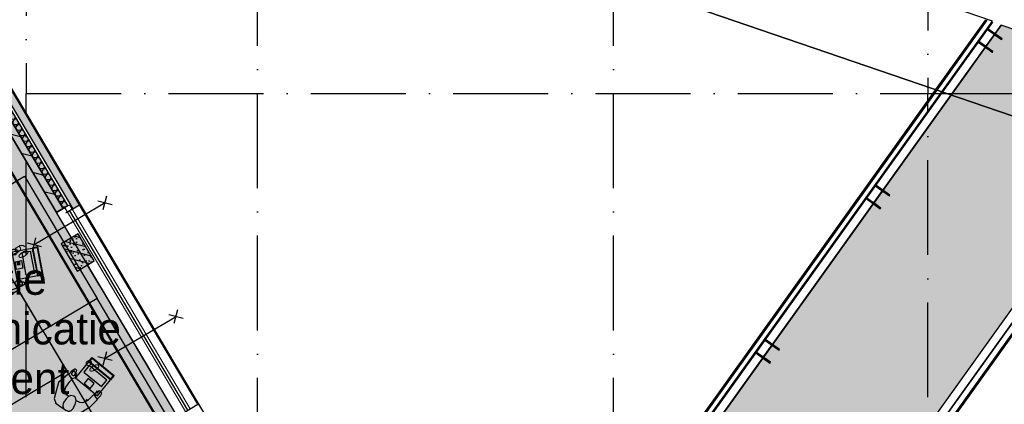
# Model space of a CAD drawing. Header units: millimetres. Extents: x 20872 to 297961, y -293704 to 213007.
# Tile 212 of 242: x 130677 to 143127, y -8856 to -3987. Entities that reach past the tile are written whole.
import ezdxf
from ezdxf.xclip import XClip

# ---------------------------------------------------------------- set-up
doc = ezdxf.new("R2010")
doc.units = ezdxf.units.MM
doc.header["$LTSCALE"] = 100
doc.header["$XCLIPFRAME"] = 2
doc.linetypes.add('ACAD_ISO10W100', pattern=[18, 12, -3, 0, -3])
doc.layers.get('Defpoints').update_dxf_attribs({"color": 181})
for name, color, linetype in [('A--L$7--_stramien', 1, 'Continuous'), ('A--L20--_bovenbouw', 3, 'Continuous'), ('A--L28--_hoofddraagkonstrukties', 8, 'Continuous'), ('A--L30--_afbouw', 7, 'Continuous'), ('A--L65--_beveiligingsinstallaties', 8, 'Continuous'), ('A--L82--leerlingensets-02', 9, 'Continuous'), ('A--T$1A-afwerking', 8, 'Continuous'), ('A--T$7--_stramien', 7, 'Continuous'), ('HATCH', 8, 'Continuous'), ('plattegrondkleuren', 7, 'Continuous'), ('teksten', 7, 'Continuous'), ('WIDE', 8, 'Continuous'), ('XREFS', 9, 'Continuous')]:
    doc.layers.add(name, color=color, linetype=linetype)
doc.styles.add('BURO standaard', font='isocp.shx')
doc.styles.add('MAAR_stempel', font='LTe50146.ttf')

# ---------------------------------------------------------------- blocks, each defined once
blk = doc.blocks.new('*U75')
at = {"layer": 'HATCH'}
h = blk.add_hatch(dxfattribs=at)
h.set_pattern_fill('ANSI32', color=256, scale=0.5, style=0)
h.set_pattern_definition([(45, (0, -105), (-3.367596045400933, 3.367596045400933), []), (45, (2.245065, -105), (-3.367596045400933, 3.367596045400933), [])])
edge = h.paths.add_edge_path()
edge.add_line((110, -210), (110, -199))
edge.add_line((110, -199), (21.5, -199))
edge.add_arc((21.5, -181), 18, 180, 270, ccw=False)
edge.add_line((3.5, -181), (3.5, -29))
edge.add_arc((21.5, -29), 18, 90, 180, ccw=False)
edge.add_line((21.5, -11), (110, -11))
edge.add_line((110, -11), (110, 0))
edge.add_line((110, 0), (-110, 0))
edge.add_line((-110, 0), (-110, -11))
edge.add_line((-110, -11), (-21.5, -11))
edge.add_arc((-21.5, -29), 18, 0, 90, ccw=False)
edge.add_line((-3.5, -29), (-3.5, -181))
edge.add_arc((-21.5, -181), 18, -90, 0, ccw=False)
edge.add_line((-21.5, -199), (-110, -199))
edge.add_line((-110, -199), (-110, -210))
edge.add_line((-110, -210), (110, -210))
at = {"color": 0, "linetype": 'ByBlock'}
blk.add_lwpolyline([(110, -210), (110, -199), (21.5, -199, -0.414213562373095), (3.5, -181), (3.5, -29, -0.414213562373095), (21.5, -11), (110, -11), (110, 0), (-110, 0), (-110, -11), (-21.5, -11, -0.414213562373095), (-3.5, -29), (-3.5, -181, -0.414213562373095), (-21.5, -199), (-110, -199), (-110, -210)], format="xyb", close=True, dxfattribs=at)
blk = doc.blocks.new('*U541')
at = {"layer": 'WIDE'}
blk.add_blockref('*U75', (0, 0), dxfattribs=at)
blk = doc.blocks.new('stramienlijnen_1')
at = {"layer": 'A--L$7--_stramien', "color": 1, "linetype": 'ACAD_ISO10W100', "lineweight": -3}
for p, q in [((130759.4837580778, 96799.99501316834), (130759.483758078, 20999.99501316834)), ((142159.4837584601, 96799.99501316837), (142159.4837584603, 20999.99501316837)), ((133684.4841593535, -0.004986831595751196), (133684.4841593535, 22799.9950131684)), ((138184.4841593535, -0.004986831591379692), (138184.4841593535, 22799.99501316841)), ((130759.483758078, 20999.99501316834), (164959.4837592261, 20999.99501316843)), ((130759.483758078, -4446.463824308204), (130759.483758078, 20999.99501316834)), ((142159.4837584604, -4446.463824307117), (142159.4837584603, 20999.99501316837))]:
    blk.add_line(p, q, dxfattribs=at)
blk = doc.blocks.new('1e verdieping bestaand leeg')
at = {"color": 1}
for p, q in [((142890.1185243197, 21933.020020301), (135865.366448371, 12107.64980967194)), ((135876.5265719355, 12088.79945610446), (142909.8687871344, 21926.26706177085)), ((142979.1050419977, 21902.59398145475), (135915.4560533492, 12023.04440558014)), ((137263.128532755, 9746.716318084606), (145369.6707877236, 21085.21795481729)), ((145438.8151097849, 21061.5763079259), (137302.1022961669, 9680.886471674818)), ((137313.2268117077, 9662.096262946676), (145458.5728390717, 21054.82079647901))]:
    blk.add_line(p, q, dxfattribs=at)
at = {"color": 9}
for p, q in [((135976.4432666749, 11920.03205740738), (143087.8400098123, 21865.41560386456)), ((137201.4620610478, 9850.875988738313), (145261.0746345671, 21122.34886926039))]:
    blk.add_line(p, q, dxfattribs=at)
at = {"layer": 'A--T$1A-afwerking'}
blk.add_lwpolyline([(34527.80037028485, 60912.65070525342), (51334.82059198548, 70864.29406771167), (79684.7369929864, 22984.90233778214), (79832.49179289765, 22900.67551809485), (129484.8368702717, 22900.67551809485), (135915.1879394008, 12040.28373623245), (142978.2481205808, 21914.10685060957), (130696.8031685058, 26119.57403975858), (130675.3214151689, 97039.67421976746), (165047.3206294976, 97014.67704507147), (165047.3206294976, 14418.68053827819), (151363.7549146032, 19026.1617997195), (149622.4248159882, 13149.63932122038), (163567.3421205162, 13080.75691135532), (163475.3206294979, 1500.675551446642), (146518.4310366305, 1359.675551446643), (146659.4310366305, 12908.63932122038), (147030.5258717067, 12908.63932122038), (149074.7633377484, 19828.25510973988), (145371.5076579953, 21099.89849309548), (137264.7702133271, 9762.857029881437), (142974.0855262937, 20.61643247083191), (142974.0855262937, -73.31946172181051), (70632.91972443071, -63.91369465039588)], close=True, dxfattribs=at)
at = {"layer": 'A--L28--_hoofddraagkonstrukties', "rotation": 324.4391029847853}
blk.add_blockref('*U541', (143009.3376331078, 21755.03667919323), dxfattribs=at)
at = {"layer": 'A--T$7--_stramien'}
blk.add_blockref('stramienlijnen_1', (0, 0), dxfattribs=at)
blk = doc.blocks.new('65_60min_brandwerend_01_P03_BV')
at = {"color": 1, "lineweight": -2}
blk.add_line((4.656612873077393e-10, -521.1008899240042), (4.656612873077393e-10, 521.1008899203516), dxfattribs=at)
at = {"color": 1, "ltscale": 2}
for points in [[(-65.04563082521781, 454.3102102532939), (65.9911870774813, 585.3470281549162)], [(63.61047016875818, 456.6909271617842), (-62.6649139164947, 582.9663112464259)], [(-65.04563082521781, -587.8915695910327), (65.9911870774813, -456.8547516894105)], [(63.61047016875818, -585.5108526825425), (-62.6649139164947, -459.2354685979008)]]:
    blk.add_lwpolyline(points, dxfattribs=at)
at = {"color": 2, "linetype": 'ByBlock', "lineweight": -2, "style": 'BURO standaard'}
blk.add_text('60', height=140.6250000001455, dxfattribs=at).set_placement((-99.21546784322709, -770.7566621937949))
blk = doc.blocks.new('2016-01-28 101 1e verdieping bestaand')
at = {"layer": 'A--L20--_bovenbouw', "linetype": 'Continuous', "lineweight": -3}
for points in [[(131228.0887563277, 19543.62416472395), (131288.3219608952, 19579.28872791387), (129603.4033451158, 22424.91583186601), (129384.2700100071, 22795.0059667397), (129344.3670927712, 22725.0059667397), (129344.3735784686, 22724.99501316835), (129522.0313953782, 22424.95209460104)], [(129453.8112422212, 22738.83190251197), (131349.3206202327, 19537.54205304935), (131435.3680553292, 19588.49142903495), (129539.8586773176, 22789.78127849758)], [(129334.6379935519, 22545.16400029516), (131142.0413212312, 19492.6747887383), (131228.0887563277, 19543.6241647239), (129420.6854286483, 22596.11337628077)], [(131621.4193779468, 18879.33553546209), (131417.622922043, 19223.52350583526), (131202.5043343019, 19096.15006587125), (131406.3007902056, 18751.96209549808)]]:
    blk.add_hatch(color=60, dxfattribs=at).paths.add_polyline_path(points, flags=0)
h = blk.add_hatch(dxfattribs=at)
h.set_pattern_fill('GENERAL_DIAMONDS', color=1, scale=560, angle=120.6301152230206, style=0, pattern_type=2)
h.set_pattern_definition([(180.6301152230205, (135509.3501246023, 12450.47429337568), (0.769815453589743, -69.99576690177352), []), (240.6301152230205, (135509.3501246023, 12450.47429337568), (61.00302002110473, -34.33120371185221), [])])
h.paths.add_polyline_path([(132850.9675349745, 16940.1662457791), (132790.734330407, 16904.50168258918), (135449.1169200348, 12414.80973018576), (135509.3501246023, 12450.47429337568)], flags=0)
h.paths.add_polyline_path([(129384.2700100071, 22795.0059667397), (129344.3670927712, 22725.0059667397), (131228.0887563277, 19543.62416472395), (131288.3219608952, 19579.28872791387)], flags=0)
h = blk.add_hatch(dxfattribs=at)
h.set_pattern_fill('_U', color=1, scale=200, angle=-14.36988477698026, style=0, pattern_type=0)
h.set_pattern_definition([(345.6301152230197, (129334.6379935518, 22545.16400029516), (49.63615120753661, 193.7427482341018), [])])
h.paths.add_polyline_path([(129334.6379935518, 22545.16400029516), (131142.0413212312, 19492.67478873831), (131228.0887563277, 19543.6241647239), (129420.6854286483, 22596.11337628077)], flags=0)
h = blk.add_hatch(dxfattribs=at)
h.set_pattern_fill('PREFB', color=1, scale=5, angle=120.6301152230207, style=0)
h.set_pattern_definition([(165.6301152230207, (131621.4193779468, 18879.33553546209), (-23.82535257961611, -92.99651915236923), []), (137.6301152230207, (131621.4193779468, 18879.33553546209), (-81.82815748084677, -18.48222506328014), [0, -81.59999999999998, -46.2, 0, -67.19999999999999]), (168.6301152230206, (131621.4193779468, 18879.33553546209), (-60.46365759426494, -57.20267572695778), [0, -80.79999999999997, 0, -82.39999999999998, 0, -66.39999999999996]), (191.6301152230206, (131621.4193779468, 18879.33553546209), (-33.46749844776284, -75.49679826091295), [0, -79.99999999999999, 0, -479.9999999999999, -65.79999999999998])])
h.paths.add_polyline_path([(131621.4193779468, 18879.33553546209), (131417.622922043, 19223.52350583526), (131202.5043343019, 19096.15006587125), (131406.3007902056, 18751.96209549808)], flags=0)
at = {"color": 1}
for p, q in [((142890.1185243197, 21933.020020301), (135865.366448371, 12107.64980967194)), ((135876.5265719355, 12088.79945610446), (142909.8687871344, 21926.26706177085)), ((142979.1050419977, 21902.59398145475), (135915.4560533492, 12023.04440558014)), ((137263.128532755, 9746.716318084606), (145369.6707877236, 21085.21795481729)), ((145438.8151097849, 21061.5763079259), (137302.1022961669, 9680.886471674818)), ((137313.2268117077, 9662.096262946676), (145458.5728390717, 21054.82079647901)), ((132929.7447849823, 17064.6756403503), (131435.0730300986, 19588.31716881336)), ((131141.5849283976, 19492.40455488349), (132344.1002540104, 17461.49922127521)), ((131691.9854402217, 18564.59128747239), (131535.9952877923, 18827.97816155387))]:
    blk.add_line(p, q, dxfattribs=at)
at = {"color": 9}
for p, q in [((135976.4432666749, 11920.03205740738), (143087.8400098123, 21865.41560386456)), ((137201.4620610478, 9850.875988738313), (145261.0746345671, 21122.34886926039))]:
    blk.add_line(p, q, dxfattribs=at)
for p, q in [((131288.7609633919, 19579.54866481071), (131143.761060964, 19493.6930604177)), ((131263.5412815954, 19486.75070227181), (131436.8984032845, 19589.39829220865)), ((132757.0348939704, 16962.41200538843), (132930.3920156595, 17065.05959532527))]:
    blk.add_line(p, q)
at = {"layer": 'A--L20--_bovenbouw', "color": 1, "linetype": 'Continuous', "lineweight": -3}
for p, q in [((131288.3219608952, 19579.28872791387), (129384.2700100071, 22795.0059667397)), ((129344.3670927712, 22725.0059667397), (131228.0887563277, 19543.62416472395)), ((131228.0887563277, 19543.62416472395), (131288.3219608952, 19579.28872791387))]:
    blk.add_line(p, q, dxfattribs=at)
at = {"layer": 'A--L20--_bovenbouw', "color": 2, "linetype": 'Continuous', "lineweight": -3}
for p, q in [((131435.3680553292, 19588.49142903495), (129539.8586773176, 22789.78127849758)), ((129453.8112422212, 22738.83190251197), (131349.3206202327, 19537.54205304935)), ((129334.6379935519, 22545.16400029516), (131142.0413212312, 19492.6747887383)), ((131228.0887563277, 19543.6241647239), (129420.6854286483, 22596.11337628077)), ((131349.3206202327, 19537.54205304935), (131435.3680553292, 19588.49142903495)), ((131142.0413212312, 19492.6747887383), (131228.0887563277, 19543.6241647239))]:
    blk.add_line(p, q, dxfattribs=at)
at = {"layer": 'A--L20--_bovenbouw', "color": 3, "linetype": 'Continuous', "lineweight": -3}
for p, q in [((131417.622922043, 19223.52350583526), (131202.5043343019, 19096.15006587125)), ((131621.4193779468, 18879.33553546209), (131417.622922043, 19223.52350583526)), ((131202.5043343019, 19096.15006587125), (131406.3007902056, 18751.96209549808)), ((131406.3007902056, 18751.96209549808), (131621.4193779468, 18879.33553546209))]:
    blk.add_line(p, q, dxfattribs=at)
at = {"layer": 'A--L30--_afbouw', "color": 2, "linetype": 'Continuous', "lineweight": -3}
for p, q in [((131247.0191920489, 19554.83302744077), (131307.2523966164, 19590.4975906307)), ((131281.1552739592, 19497.18124592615), (131247.0191920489, 19554.83302744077)), ((131307.2523966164, 19590.4975906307), (131341.3884785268, 19532.84580911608)), ((131341.3884785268, 19532.84580911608), (131281.1552739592, 19497.18124592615))]:
    blk.add_line(p, q, dxfattribs=at)
at = {"layer": 'A--L30--_afbouw', "color": 1, "linetype": 'Continuous', "lineweight": 18}
for p, q in [((132775.5286842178, 16973.36232682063), (131281.1552739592, 19497.18124592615)), ((132835.7618887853, 17009.02689001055), (131341.3884785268, 19532.84580911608))]:
    blk.add_line(p, q, dxfattribs=at)
at = {"layer": 'A--L30--_afbouw', "color": 1, "linetype": 'Continuous', "lineweight": -3}
blk.add_line((132805.6452865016, 16991.19460841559), (131311.271876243, 19515.01352752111), dxfattribs=at)
at = {"layer": 'A--L65--_beveiligingsinstallaties', "color": 1, "linetype": 'ACAD_ISO10W100', "ltscale": 0.3, "true_color": 0xf50004, "const_width": 30.00000000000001}
blk.add_lwpolyline([(127757.5824245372, 24760.45280094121), (144624.3136016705, -3725.449689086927)], dxfattribs=at)
at = {"layer": 'A--T$1A-afwerking'}
blk.add_lwpolyline([(34527.80037028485, 60912.65070525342), (51334.82059198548, 70864.29406771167), (79684.7369929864, 22984.90233778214), (79832.49179289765, 22900.67551809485), (129484.8368702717, 22900.67551809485), (135915.1879394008, 12040.28373623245), (142978.2481205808, 21914.10685060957), (130696.8031685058, 26119.57403975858), (130675.3214151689, 97039.67421976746), (165047.3206294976, 97014.67704507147), (165047.3206294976, 14418.68053827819), (151363.7549146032, 19026.1617997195), (149622.4248159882, 13149.63932122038), (163567.3421205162, 13080.75691135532), (163475.3206294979, 1500.675551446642), (146518.4310366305, 1359.675551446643), (146659.4310366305, 12908.63932122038), (147030.5258717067, 12908.63932122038), (149074.7633377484, 19828.25510973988), (145371.5076579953, 21099.89849309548), (137264.7702133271, 9762.857029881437), (142974.0855262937, 20.61643247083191), (142974.0855262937, -73.31946172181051), (70632.91972443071, -63.91369465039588)], close=True, dxfattribs=at)
at = {"layer": 'A--L$7--_stramien'}
blk.add_blockref('stramienlijnen_1', (0, 0), dxfattribs=at)
at = {"layer": 'A--L28--_hoofddraagkonstrukties', "rotation": 324.4391029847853}
for p in [(141592.4307950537, 19774.54937158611), (140196.6221514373, 17822.261729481)]:
    blk.add_blockref('*U541', p, dxfattribs=at)
at = {"layer": 'A--L65--_beveiligingsinstallaties', "color": 8, "linetype": 'Continuous', "lineweight": -3, "rotation": 300.6301152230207}
for p in [(131310.4011775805, 19351.78914287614), (132206.4011775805, 17912.78914287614)]:
    blk.add_blockref('65_60min_brandwerend_01_P03_BV', p, dxfattribs=at)
blk = doc.blocks.new('MBpro')
at = {"layer": 'plattegrondkleuren', "true_color": 0xb8b8b8}
h = blk.add_hatch(color=9, dxfattribs=at)
h.dxf.hatch_style = 1
h.paths.add_polyline_path([(172.1599030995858, 289.0137291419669), (161.8306807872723, 345.1065054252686), (-176.6382652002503, 282.7790326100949), (-166.3090428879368, 226.6862563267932)], flags=16)
h.paths.add_polyline_path([(152.1096419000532, 244.7112159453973), (171.2095550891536, 140.9892584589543), (-114.599233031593, 88.35890733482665), (-133.6991462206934, 192.0808648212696)], flags=16)
h.paths.add_polyline_path([(181.3833970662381, 282.658908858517), (228.4695028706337, 26.95810979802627), (-125.5777573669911, -38.23803670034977), (-172.6638631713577, 217.4627623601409)])
h.paths.add_polyline_path([(181.3833970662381, 282.658908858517), (168.1855010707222, 354.3299993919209), (-185.8617591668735, 289.1338528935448), (-172.6638631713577, 217.4627623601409)])
edge = h.paths.add_edge_path()
edge.add_line((268.9841451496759, 119.4981580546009), (284.2332607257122, 119.4981580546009))
edge.add_arc((284.2332607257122, 106.6648328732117), 12.83332518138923, 0, 90, ccw=False)
edge.add_line((297.0665859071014, 106.6648328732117), (297.0665859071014, 51.04965934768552))
edge.add_arc((284.2332607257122, 51.04965934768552), 12.83332518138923, -90, 0, ccw=False)
edge.add_line((284.2332607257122, 38.21633416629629), (268.9841451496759, 38.21633416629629))
edge.add_arc((268.9841451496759, 51.04965934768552), 12.83332518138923, 180, 270, ccw=False)
edge.add_line((256.1508199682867, 51.04965934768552), (256.1508199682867, 106.6648328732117))
edge.add_arc((268.9841451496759, 106.6648328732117), 12.83332518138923, 90, 180, ccw=False)
at = {"layer": 'plattegrondkleuren', "true_color": 0x8f8f8f}
h = blk.add_hatch(color=252, dxfattribs=at)
h.dxf.hatch_style = 1
h.paths.add_polyline_path([(152.1096419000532, 244.7112159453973), (171.2095550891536, 140.9892584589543), (-114.599233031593, 88.35890733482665), (-133.6991462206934, 192.0808648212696)])
h.paths.add_polyline_path([(172.1599030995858, 289.0137291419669), (161.8306807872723, 345.1065054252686), (-176.6382652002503, 282.7790326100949), (-166.3090428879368, 226.6862563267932)])
at = {"layer": 'A--L82--leerlingensets-02'}
for points in [[(181.3833970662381, 282.658908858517), (168.1855010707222, 354.3299993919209), (-185.8617591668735, 289.1338528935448), (-172.6638631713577, 217.4627623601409)], [(172.1599030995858, 289.0137291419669), (161.8306807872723, 345.1065054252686), (-176.6382652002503, 282.7790326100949), (-166.3090428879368, 226.6862563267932)], [(181.3833970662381, 282.658908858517), (228.4695028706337, 26.95810979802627), (-125.5777573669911, -38.23803670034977), (-172.6638631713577, 217.4627623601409)], [(152.1096419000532, 244.7112159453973), (171.2095550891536, 140.9892584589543), (-114.599233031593, 88.35890733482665), (-133.6991462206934, 192.0808648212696)], [(82.89917226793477, 97.28961530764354), (97.50814728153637, 17.95566911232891), (0, 0), (-14.60897501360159, 79.33394619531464)]]:
    blk.add_lwpolyline(points, close=True, dxfattribs=at)
blk.add_lwpolyline([(268.9841451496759, 119.4981580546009), (284.2332607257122, 119.4981580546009, -0.414213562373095), (297.0665859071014, 106.6648328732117), (297.0665859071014, 51.04965934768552, -0.414213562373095), (284.2332607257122, 38.21633416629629), (268.9841451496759, 38.21633416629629, -0.414213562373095), (256.1508199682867, 51.04965934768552), (256.1508199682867, 106.6648328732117, -0.414213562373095)], format="xyb", close=True, dxfattribs=at)
blk = doc.blocks.new('bureau')
at = {"layer": 'plattegrondkleuren', "true_color": 0xf5f5f5}
h = blk.add_hatch(color=7, dxfattribs=at)
h.dxf.hatch_style = 1
h.paths.add_polyline_path([(2429.765869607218, 800), (2429.765869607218, 0), (629.7658696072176, 0), (629.7658696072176, 800)])
h.paths.add_polyline_path([(2429.765869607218, 0), (1829.765869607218, 0), (1829.765869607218, -1200), (2429.765869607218, -1200)])
at = {"layer": 'A--L82--leerlingensets-02', "linetype": 'Continuous'}
for p, q in [((1314.057574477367, 88.89178845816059), (1329.360836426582, 150.4942269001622)), ((1329.360836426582, 150.4942269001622), (1382.731443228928, 147.8770699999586)), ((1336.674291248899, 154.0400924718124), (1352.434345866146, 207.5269101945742)), ((1352.434345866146, 207.5269101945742), (1371.857069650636, 240.5601590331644)), ((1371.857069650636, 240.5601590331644), (1417.573959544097, 229.3686275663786)), ((1405.248553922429, 137.2518596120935), (1382.52399690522, 40.78925116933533)), ((1382.731443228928, 147.8770699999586), (1405.248553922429, 137.2518596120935)), ((1427.523456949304, 197.3725669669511), (1397.476298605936, 141.8217512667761)), ((1417.573959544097, 229.3686275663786), (1403.296411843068, 182.8529947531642)), ((1403.296411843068, 182.8529947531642), (1417.80774988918, 203.0851596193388)), ((1417.80774988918, 203.0851596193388), (1427.523456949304, 197.3725669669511)), ((1296.72222588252, -91.79601838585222), (1299.898565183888, 29.23188942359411)), ((1299.898565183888, 29.23188942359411), (1314.057574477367, 88.89178845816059)), ((1382.52399690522, 40.78925116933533), (1388.938463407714, -28.34991743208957)), ((1387.786935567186, 14.16305714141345), (1404.747059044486, 43.00803199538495)), ((1704.643212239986, -32.47032190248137), (1721.747350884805, 14.56326830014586)), ((1711.757192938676, 53.62941514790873), (1713.848108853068, 73.93192892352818)), ((1721.747350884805, 14.56326830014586), (1711.757192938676, 53.62941514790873)), ((1713.848108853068, 73.93192892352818), (1720.456617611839, 72.50077593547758)), ((1720.456617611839, 72.50077593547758), (1724.203509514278, 57.85153532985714)), ((1789.08628418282, -4.631478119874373), (1720.793375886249, 10.1581822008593)), ((1724.203509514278, 57.85153532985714), (1740.172158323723, 88.99014619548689)), ((1740.172158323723, 88.99014619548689), (1798.403687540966, 80.99108094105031)), ((1808.281910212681, 62.70726468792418), (1789.08628418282, -4.631478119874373)), ((1798.403687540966, 80.99108094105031), (1808.281910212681, 62.70726468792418)), ((1305.65333087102, -183.3396462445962), (1296.72222588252, -91.79601838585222)), ((1387.938773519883, -176.8067778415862), (1418.785314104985, -124.3444423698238)), ((1388.938463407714, -28.34991743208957), (1413.973078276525, -61.37278776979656)), ((1413.973078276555, -61.37278776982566), (1461.40599241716, -91.8806179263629)), ((1418.785314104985, -124.3444423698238), (1457.520640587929, -89.59612826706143)), ((1457.520640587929, -89.59612826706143), (1493.746330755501, -76.9028845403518)), ((1493.746330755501, -76.9028845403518), (1519.350186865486, -86.72456052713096)), ((1519.350186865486, -86.72456052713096), (1545.86840414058, -112.7779341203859)), ((1545.86840414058, -112.7779341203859), (1550.788480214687, -144.4352842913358)), ((1629.276729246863, -156.8354516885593), (1668.41214751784, -114.5702405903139)), ((1668.41214751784, -114.5702405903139), (1704.643212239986, -32.47032190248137)), ((1795.694792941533, -6.062631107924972), (1768.431020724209, -163.9070766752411)), ((1791.289706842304, -5.108656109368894), (1795.694792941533, -6.062631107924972)), ((1352.746255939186, -218.8719697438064), (1305.65333087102, -183.3396462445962)), ((1389.323818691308, -245.6072360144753), (1352.746255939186, -218.8719697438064)), ((1380.856828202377, -206.6399905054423), (1387.938773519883, -176.8067778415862)), ((1387.722180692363, -239.4369383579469), (1380.856828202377, -206.6399905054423)), ((1417.325774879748, -264.6891050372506), (1387.722180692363, -239.4369383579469)), ((1509.552527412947, -245.6983349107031), (1479.612433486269, -269.93439001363)), ((1539.938442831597, -185.1233455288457), (1509.552527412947, -245.6983349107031)), ((1550.788480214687, -144.4352842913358), (1539.938442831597, -185.1233455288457)), ((1548.246803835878, -140.4719992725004), (1581.586211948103, -154.2276738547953)), ((1581.586211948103, -154.2276738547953), (1629.276729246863, -156.8354516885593)), ((1768.431020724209, -163.9070766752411), (1618.387372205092, -313.614295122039)), ((1446.81452665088, -276.7960465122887), (1417.325774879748, -264.6891050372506)), ((1443.729605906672, -277.5964775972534), (1484.876147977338, -296.5610402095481)), ((1479.612433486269, -269.93439001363), (1446.81452665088, -276.7960465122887)), ((1484.876147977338, -296.5610402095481), (1550.138516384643, -325.445673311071)), ((1618.387372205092, -313.614295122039), (1557.963527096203, -326.2711037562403))]:
    blk.add_line(p, q, dxfattribs=at)
at = {"layer": 'A--L82--leerlingensets-02'}
for points in [[(2429.765869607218, 800), (2429.765869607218, 0), (629.7658696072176, 0), (629.7658696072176, 800)], [(2429.765869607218, 0), (1829.765869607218, 0), (1829.765869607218, -1200), (2429.765869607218, -1200)]]:
    blk.add_lwpolyline(points, close=True, dxfattribs=at)
at = {"layer": 'A--L82--leerlingensets-02', "linetype": 'Continuous'}
blk.add_arc((1555.332468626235, -313.7103805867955), 12.83332518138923, 246.1261792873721, 281.8305336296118, dxfattribs=at)
at = {"layer": 'A--L82--leerlingensets-02', "rotation": 329.5455371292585}
blk.add_blockref('MBpro', (1497.819690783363, 144.2447808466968), dxfattribs=at)

msp = doc.modelspace()

# ---------------------------------------------------------------- hatches: boundary and pattern name
at = {"layer": 'plattegrondkleuren', "true_color": 0xbdeeff}
h = msp.add_hatch(color=254, dxfattribs=at)
h.dxf.hatch_style = 1
h.paths.add_polyline_path([(126843.483318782, -3444.50708197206), (126843.4763471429, -4274.586248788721), (127103.9695274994, -4274.586248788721), (127103.9145564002, -10819.72756569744), (133568.2514916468, -10819.72756569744), (133451.7384685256, -10622.95093004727), (133581.4554799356, -10547.72475014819), (129404.7910139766, -3494.434912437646), (128983.4841593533, -3494.434912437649), (128983.4841593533, -3444.50708197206)])
at = {"layer": 'plattegrondkleuren', "true_color": 0xcddee4}
h = msp.add_hatch(color=254, dxfattribs=at)
h.dxf.hatch_style = 1
h.paths.add_polyline_path([(143086.8400098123, -4054.779567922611), (135975.4432666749, -14000.1631143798), (137200.4620610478, -16069.31918304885), (145260.0746345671, -4797.84630252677)])

# ---------------------------------------------------------------- linework, layer by layer
at = {"layer": 'Defpoints'}
for points in [[(116766.076214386, 56342.9468502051), (116766.076214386, 89762.9468502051), (179860.0762143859, 89762.9468502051), (179860.0762143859, -12477.29472879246), (164490.5066313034, -12477.29472879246), (116766.076214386, 3849.188429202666)], [(116766.076214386, 3849.188429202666), (164490.5066313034, -12477.29472879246), (179860.0762143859, -12477.29472879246), (179860.0762143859, -37617.0531497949), (20872.07621438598, -37617.0531497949), (20872.07621438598, 56342.9468502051), (116766.076214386, 56342.9468502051)], [(126843.483318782, -3444.50708197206), (126843.4763471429, -4274.586248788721), (127103.9695274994, -4274.586248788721), (127103.9145564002, -10819.72756569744), (133568.2514916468, -10819.72756569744), (133451.7384685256, -10622.95093004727), (133581.4554799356, -10547.72475014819), (129404.7910139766, -3494.434912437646), (128983.4841593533, -3494.434912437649), (128983.4841593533, -3444.50708197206)], [(143086.8400098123, -4054.779567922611), (135975.4432666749, -14000.1631143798), (137200.4620610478, -16069.31918304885), (145260.0746345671, -4797.84630252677)]]:
    msp.add_lwpolyline(points, close=True, dxfattribs=at)

# ---------------------------------------------------------------- block references
at = {"rotation": 300.6773091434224}
msp.add_blockref('bureau', (129730.679399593, -5835.908285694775), dxfattribs=at)
at = {"xscale": -1, "rotation": 300.6773091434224}
msp.add_blockref('bureau', (132210.0239150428, -10015.36991348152), dxfattribs=at)
at = {"layer": 'XREFS', "color": 32, "true_color": 0xcb7615}
ref = msp.add_blockref('1e verdieping bestaand leeg', (-0.9999999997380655, -25920.19517178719), dxfattribs=at)
XClip(ref).set_block_clipping_path([(116767.07621438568, 82263.14202199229), (116767.07621438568, 115683.14202199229), (179861.07621438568, 115683.14202199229), (179861.07621438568, 13442.900442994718), (164491.50663130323, 13442.900442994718), (116767.07621438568, 29769.383600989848)])
at = {"layer": 'XREFS', "color": 31, "true_color": 0xdec496}
ref = msp.add_blockref('2016-01-28 101 1e verdieping bestaand', (-0.9999999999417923, -25920.19517178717), dxfattribs=at)
XClip(ref).set_block_clipping_path([(116767.07621438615, 29769.38360098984), (164491.5066313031, 13442.90044299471), (179861.0762143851, 13442.90044299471), (179861.0762143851, -11696.857978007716), (20873.07621438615, -11696.857978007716), (20873.07621438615, 82263.14202199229), (116767.07621438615, 82263.14202199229)])

# ---------------------------------------------------------------- texts
at = {"layer": 'teksten', "color": 251, "true_color": 0x4d4d4d, "style": 'MAAR_stempel'}
for s, p in [('communicatie', (127719.9984848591, -7469.12496340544)), ('hfd communicatie', (127765.9984848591, -8097.12496340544)), ('hfd evenement', (127765.9984848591, -8726.12496340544))]:
    msp.add_text(s, height=400, dxfattribs=at).set_placement(p)

doc.saveas('drawing.dxf')
